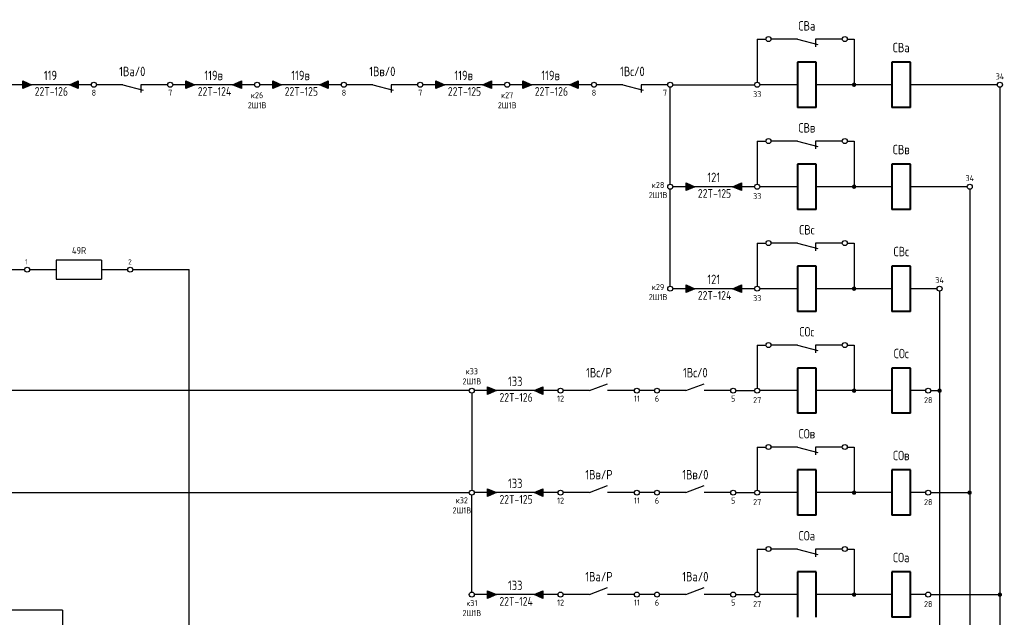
# Model space of a CAD drawing. Header units: millimetres. Extents: x 616 to 6446, y 2590 to 5711.
# Tile 40 of 50: x 6183 to 6444, y 2747 to 2905. Entities that reach past the tile are written whole.
import ezdxf
from ezdxf.enums import TextEntityAlignment as Align

# ---------------------------------------------------------------- set-up
doc = ezdxf.new("R2010")
doc.units = ezdxf.units.MM
doc.styles.add('SIMPLEX', font='GOST.ttf', dxfattribs={"height": 5})

msp = doc.modelspace()

# ---------------------------------------------------------------- hatches: boundary and pattern name
h = msp.add_hatch(color=256)
h.dxf.hatch_style = 1
h.paths.add_polyline_path([(6183.65, 2886.9), (6185.99, 2887.9), (6183.65, 2888.9)])
h = msp.add_hatch(color=256)
h.dxf.hatch_style = 1
h.paths.add_polyline_path([(6198.34, 2888.9), (6195.99, 2887.9), (6198.34, 2886.9)])
h = msp.add_hatch(color=256)
h.dxf.hatch_style = 1
h.paths.add_polyline_path([(6226.87, 2886.9), (6229.22, 2887.9), (6226.87, 2888.9)])
h = msp.add_hatch(color=256)
h.dxf.hatch_style = 1
h.paths.add_polyline_path([(6241.56, 2888.9), (6239.22, 2887.9), (6241.56, 2886.9)])
h = msp.add_hatch(color=256)
h.dxf.hatch_style = 1
h.paths.add_polyline_path([(6249.89, 2886.9), (6252.23, 2887.9), (6249.89, 2888.9)])
h = msp.add_hatch(color=256)
h.dxf.hatch_style = 1
h.paths.add_polyline_path([(6264.57, 2888.9), (6262.23, 2887.9), (6264.57, 2886.9)])
h = msp.add_hatch(color=256)
h.dxf.hatch_style = 1
h.paths.add_polyline_path([(6293.11, 2886.9), (6295.45, 2887.9), (6293.11, 2888.9)])
h = msp.add_hatch(color=256)
h.dxf.hatch_style = 1
h.paths.add_polyline_path([(6307.8, 2888.9), (6305.45, 2887.9), (6307.8, 2886.9)])
h = msp.add_hatch(color=256)
h.dxf.hatch_style = 1
h.paths.add_polyline_path([(6316.12, 2886.9), (6318.47, 2887.9), (6316.12, 2888.9)])
h = msp.add_hatch(color=256)
h.dxf.hatch_style = 1
h.paths.add_polyline_path([(6330.81, 2888.9), (6328.47, 2887.9), (6330.81, 2886.9)])
h = msp.add_hatch(color=256)
h.dxf.hatch_style = 1
h.paths.add_polyline_path([(6359.35, 2859.9), (6361.69, 2860.9), (6359.35, 2861.9)])
h = msp.add_hatch(color=256)
h.dxf.hatch_style = 1
h.paths.add_polyline_path([(6374.03, 2861.9), (6371.69, 2860.9), (6374.03, 2859.9)])
h = msp.add_hatch(color=256)
h.dxf.hatch_style = 1
h.paths.add_polyline_path([(6359.35, 2832.9), (6361.69, 2833.9), (6359.35, 2834.9)])
h = msp.add_hatch(color=256)
h.dxf.hatch_style = 1
h.paths.add_polyline_path([(6374.03, 2834.9), (6371.69, 2833.9), (6374.03, 2832.9)])
h = msp.add_hatch(color=256)
h.dxf.hatch_style = 1
h.paths.add_polyline_path([(6306.77, 2805.9), (6309.11, 2806.9), (6306.77, 2807.9)])
h = msp.add_hatch(color=256)
h.dxf.hatch_style = 1
h.paths.add_polyline_path([(6321.46, 2807.9), (6319.11, 2806.9), (6321.46, 2805.9)])
h = msp.add_hatch(color=256)
h.dxf.hatch_style = 1
h.paths.add_polyline_path([(6306.77, 2778.9), (6309.11, 2779.9), (6306.77, 2780.9)])
h = msp.add_hatch(color=256)
h.dxf.hatch_style = 1
h.paths.add_polyline_path([(6321.46, 2780.9), (6319.11, 2779.9), (6321.46, 2778.9)])
h = msp.add_hatch(color=256)
h.dxf.hatch_style = 1
h.paths.add_polyline_path([(6306.77, 2751.9), (6309.11, 2752.9), (6306.77, 2753.9)])
h = msp.add_hatch(color=256)
h.dxf.hatch_style = 1
h.paths.add_polyline_path([(6321.46, 2753.9), (6319.11, 2752.9), (6321.46, 2751.9)])

# ---------------------------------------------------------------- linework, layer by layer
for p, q in [((6378.2, 2899.98), (6380.53, 2899.98)), ((6378.2, 2899.98), (6378.2, 2888.56)), ((6388.86, 2899.98), (6381.86, 2899.98)), ((6388.86, 2899.98), (6394.23, 2898.53)), ((6400.67, 2899.98), (6393.67, 2899.98)), ((6393.67, 2899.98), (6393.67, 2897.95)), ((6402.07, 2899.98), (6403.86, 2899.98)), ((6403.86, 2899.98), (6403.86, 2887.9)), ((6183.65, 2887.9), (6179.81, 2887.9)), ((6183.65, 2886.9), (6183.65, 2888.9)), ((6183.65, 2888.9), (6185.99, 2887.9)), ((6185.99, 2887.9), (6183.65, 2886.9)), ((6195.99, 2887.9), (6185.99, 2887.9)), ((6195.99, 2887.9), (6198.34, 2888.9)), ((6198.34, 2886.9), (6195.99, 2887.9)), ((6198.34, 2888.9), (6198.34, 2886.9)), ((6201.84, 2887.9), (6198.34, 2887.9)), ((6210.16, 2887.9), (6203.16, 2887.9)), ((6210.16, 2887.9), (6215.53, 2886.44)), ((6221.97, 2887.9), (6214.97, 2887.9)), ((6214.97, 2887.9), (6214.97, 2885.87)), ((6226.87, 2887.9), (6223.37, 2887.9)), ((6226.87, 2886.9), (6226.87, 2888.9)), ((6226.87, 2888.9), (6229.22, 2887.9)), ((6229.22, 2887.9), (6226.87, 2886.9)), ((6239.22, 2887.9), (6229.22, 2887.9)), ((6239.22, 2887.9), (6241.56, 2888.9)), ((6241.56, 2886.9), (6239.22, 2887.9)), ((6241.56, 2888.9), (6241.56, 2886.9)), ((6245.06, 2887.9), (6241.56, 2887.9)), ((6249.89, 2887.9), (6246.39, 2887.9)), ((6249.89, 2886.9), (6249.89, 2888.9)), ((6249.89, 2888.9), (6252.23, 2887.9)), ((6252.23, 2887.9), (6249.89, 2886.9)), ((6262.23, 2887.9), (6252.23, 2887.9)), ((6262.23, 2887.9), (6264.57, 2888.9)), ((6264.57, 2886.9), (6262.23, 2887.9)), ((6264.57, 2888.9), (6264.57, 2886.9)), ((6268.07, 2887.9), (6264.57, 2887.9)), ((6276.4, 2887.9), (6269.4, 2887.9)), ((6276.4, 2887.9), (6281.77, 2886.44)), ((6288.21, 2887.9), (6281.21, 2887.9)), ((6281.21, 2887.9), (6281.21, 2885.87)), ((6293.11, 2887.9), (6289.61, 2887.9)), ((6293.11, 2886.9), (6293.11, 2888.9)), ((6293.11, 2888.9), (6295.45, 2887.9)), ((6295.45, 2887.9), (6293.11, 2886.9)), ((6305.45, 2887.9), (6295.45, 2887.9)), ((6305.45, 2887.9), (6307.8, 2888.9)), ((6307.8, 2886.9), (6305.45, 2887.9)), ((6307.8, 2888.9), (6307.8, 2886.9)), ((6311.3, 2887.9), (6307.8, 2887.9)), ((6316.12, 2887.9), (6312.62, 2887.9)), ((6316.12, 2886.9), (6316.12, 2888.9)), ((6316.12, 2888.9), (6318.47, 2887.9)), ((6318.47, 2887.9), (6316.12, 2886.9)), ((6328.47, 2887.9), (6318.47, 2887.9)), ((6328.47, 2887.9), (6330.81, 2888.9)), ((6330.81, 2886.9), (6328.47, 2887.9)), ((6330.81, 2888.9), (6330.81, 2886.9)), ((6334.31, 2887.9), (6330.81, 2887.9)), ((6342.64, 2887.9), (6335.64, 2887.9)), ((6342.64, 2887.9), (6348, 2886.44)), ((6354.52, 2887.9), (6347.44, 2887.9)), ((6347.44, 2887.9), (6347.44, 2885.87)), ((6355.85, 2887.9), (6377.53, 2887.9)), ((6388.86, 2887.9), (6378.86, 2887.9)), ((6388.86, 2887.9), (6378.86, 2887.9)), ((6403.86, 2887.9), (6393.86, 2887.9)), ((6403.86, 2887.9), (6393.86, 2887.9)), ((6413.86, 2887.9), (6403.86, 2887.9)), ((6413.86, 2887.9), (6403.86, 2887.9)), ((6441.86, 2887.9), (6418.86, 2887.9)), ((6441.86, 2887.9), (6418.86, 2887.9)), ((6355.18, 2861.56), (6355.18, 2887.24)), ((6442.52, 2887.24), (6442.52, 2644.43)), ((6378.2, 2872.98), (6380.53, 2872.98)), ((6378.2, 2872.98), (6378.2, 2861.56)), ((6388.86, 2872.98), (6381.86, 2872.98)), ((6388.86, 2872.98), (6394.23, 2871.53)), ((6400.67, 2872.98), (6393.67, 2872.98)), ((6393.67, 2872.98), (6393.67, 2870.95)), ((6402.07, 2872.98), (6403.86, 2872.98)), ((6403.86, 2872.98), (6403.86, 2860.9)), ((6359.35, 2859.9), (6359.35, 2861.9)), ((6359.35, 2861.9), (6361.69, 2860.9)), ((6371.69, 2860.9), (6374.03, 2861.9)), ((6374.03, 2861.9), (6374.03, 2859.9)), ((6355.18, 2834.56), (6355.18, 2860.24)), ((6359.35, 2860.9), (6355.85, 2860.9)), ((6361.69, 2860.9), (6359.35, 2859.9)), ((6371.69, 2860.9), (6361.69, 2860.9)), ((6374.03, 2859.9), (6371.69, 2860.9)), ((6377.53, 2860.9), (6374.03, 2860.9)), ((6388.86, 2860.9), (6378.86, 2860.9)), ((6388.86, 2860.9), (6378.86, 2860.9)), ((6403.86, 2860.9), (6393.86, 2860.9)), ((6403.86, 2860.9), (6393.86, 2860.9)), ((6413.86, 2860.9), (6403.86, 2860.9)), ((6413.86, 2860.9), (6403.86, 2860.9)), ((6433.86, 2860.9), (6418.86, 2860.9)), ((6433.86, 2860.9), (6418.86, 2860.9)), ((6434.52, 2860.24), (6434.52, 2644.43)), ((6378.2, 2845.98), (6380.53, 2845.98)), ((6378.2, 2845.98), (6378.2, 2834.56)), ((6388.86, 2845.98), (6381.86, 2845.98)), ((6388.86, 2845.98), (6394.23, 2844.53)), ((6400.67, 2845.98), (6393.67, 2845.98)), ((6393.67, 2845.98), (6393.67, 2843.95)), ((6402.07, 2845.98), (6403.86, 2845.98)), ((6403.86, 2845.98), (6403.86, 2833.9)), ((6192.47, 2841.44), (6192.47, 2836.44)), ((6204.47, 2841.44), (6192.47, 2841.44)), ((6204.47, 2841.44), (6204.47, 2836.44)), ((6179.14, 2838.94), (6184.14, 2838.94)), ((6185.47, 2838.94), (6192.47, 2838.94)), ((6204.47, 2838.94), (6211.47, 2838.94)), ((6212.8, 2838.94), (6227.76, 2838.94)), ((6227.76, 2741.54), (6227.76, 2838.94)), ((6192.47, 2836.44), (6204.47, 2836.44)), ((6359.35, 2833.9), (6355.85, 2833.9)), ((6359.35, 2832.9), (6359.35, 2834.9)), ((6359.35, 2834.9), (6361.69, 2833.9)), ((6361.69, 2833.9), (6359.35, 2832.9)), ((6371.69, 2833.9), (6361.69, 2833.9)), ((6371.69, 2833.9), (6374.03, 2834.9)), ((6374.03, 2832.9), (6371.69, 2833.9)), ((6374.03, 2834.9), (6374.03, 2832.9)), ((6377.53, 2833.9), (6374.03, 2833.9)), ((6388.86, 2833.9), (6378.86, 2833.9)), ((6388.86, 2833.9), (6378.86, 2833.9)), ((6403.86, 2833.9), (6393.86, 2833.9)), ((6403.86, 2833.9), (6393.86, 2833.9)), ((6413.86, 2833.9), (6403.86, 2833.9)), ((6413.86, 2833.9), (6403.86, 2833.9)), ((6425.86, 2833.9), (6418.86, 2833.9)), ((6425.86, 2833.9), (6418.86, 2833.9)), ((6426.52, 2833.24), (6426.52, 2644.43)), ((6378.2, 2818.98), (6380.53, 2818.98)), ((6378.2, 2818.98), (6378.2, 2807.56)), ((6388.86, 2818.98), (6381.86, 2818.98)), ((6388.86, 2818.98), (6394.23, 2817.53)), ((6400.67, 2818.98), (6393.67, 2818.98)), ((6393.67, 2818.98), (6393.67, 2816.95)), ((6402.07, 2818.98), (6403.86, 2818.98)), ((6403.86, 2818.98), (6403.86, 2806.9)), ((6301.94, 2806.9), (6173.48, 2806.9)), ((6306.77, 2806.9), (6303.27, 2806.9)), ((6306.77, 2805.9), (6306.77, 2807.9)), ((6306.77, 2807.9), (6309.11, 2806.9)), ((6309.11, 2806.9), (6306.77, 2805.9)), ((6319.11, 2806.9), (6309.11, 2806.9)), ((6319.11, 2806.9), (6321.46, 2807.9)), ((6321.46, 2805.9), (6319.11, 2806.9)), ((6321.46, 2807.9), (6321.46, 2805.9)), ((6325.46, 2806.9), (6321.46, 2806.9)), ((6333.78, 2806.9), (6326.78, 2806.9)), ((6333.78, 2806.9), (6338.59, 2808.75)), ((6345.67, 2806.9), (6338.59, 2806.9)), ((6350.99, 2806.9), (6346.99, 2806.9)), ((6359.32, 2806.9), (6352.32, 2806.9)), ((6359.32, 2806.9), (6364.13, 2808.75)), ((6371.21, 2806.9), (6364.13, 2806.9)), ((6372.53, 2806.9), (6377.53, 2806.9)), ((6388.86, 2806.9), (6378.86, 2806.9)), ((6388.86, 2806.9), (6378.86, 2806.9)), ((6403.86, 2806.9), (6393.86, 2806.9)), ((6403.86, 2806.9), (6393.86, 2806.9)), ((6413.86, 2806.9), (6403.86, 2806.9)), ((6413.86, 2806.9), (6403.86, 2806.9)), ((6422.86, 2806.9), (6418.86, 2806.9)), ((6422.86, 2806.9), (6418.86, 2806.9)), ((6424.19, 2806.9), (6426.52, 2806.9)), ((6302.61, 2806.24), (6302.61, 2780.56)), ((6378.2, 2791.98), (6380.53, 2791.98)), ((6378.2, 2791.98), (6378.2, 2780.56)), ((6388.86, 2791.98), (6381.86, 2791.98)), ((6388.86, 2791.98), (6394.23, 2790.53)), ((6400.67, 2791.98), (6393.67, 2791.98)), ((6393.67, 2791.98), (6393.67, 2789.95)), ((6402.07, 2791.98), (6403.86, 2791.98)), ((6403.86, 2791.98), (6403.86, 2779.9)), ((6306.77, 2778.9), (6306.77, 2780.9)), ((6306.77, 2780.9), (6309.11, 2779.9)), ((6319.11, 2779.9), (6321.46, 2780.9)), ((6321.46, 2780.9), (6321.46, 2778.9)), ((6333.78, 2779.9), (6338.59, 2781.75)), ((6359.32, 2779.9), (6364.13, 2781.75)), ((6120.4, 2779.9), (6301.94, 2779.9)), ((6302.61, 2753.56), (6302.61, 2779.24)), ((6306.77, 2779.9), (6303.27, 2779.9)), ((6309.11, 2779.9), (6306.77, 2778.9)), ((6319.11, 2779.9), (6309.11, 2779.9)), ((6321.46, 2778.9), (6319.11, 2779.9)), ((6325.46, 2779.9), (6321.46, 2779.9)), ((6333.78, 2779.9), (6326.78, 2779.9)), ((6345.67, 2779.9), (6338.59, 2779.9)), ((6350.99, 2779.9), (6346.99, 2779.9)), ((6359.32, 2779.9), (6352.32, 2779.9)), ((6371.21, 2779.9), (6364.13, 2779.9)), ((6372.53, 2779.9), (6377.53, 2779.9)), ((6388.86, 2779.9), (6378.86, 2779.9)), ((6388.86, 2779.9), (6378.86, 2779.9)), ((6403.86, 2779.9), (6393.86, 2779.9)), ((6403.86, 2779.9), (6393.86, 2779.9)), ((6413.86, 2779.9), (6403.86, 2779.9)), ((6413.86, 2779.9), (6403.86, 2779.9)), ((6422.86, 2779.9), (6418.86, 2779.9)), ((6422.86, 2779.9), (6418.86, 2779.9)), ((6424.19, 2779.9), (6434.52, 2779.9)), ((6378.2, 2764.98), (6380.53, 2764.98)), ((6378.2, 2764.98), (6378.2, 2753.56)), ((6388.86, 2764.98), (6381.86, 2764.98)), ((6388.86, 2764.98), (6394.23, 2763.53)), ((6400.67, 2764.98), (6393.67, 2764.98)), ((6393.67, 2764.98), (6393.67, 2762.95)), ((6402.07, 2764.98), (6403.86, 2764.98)), ((6403.86, 2764.98), (6403.86, 2752.9)), ((6333.78, 2752.9), (6338.59, 2754.75)), ((6359.32, 2752.9), (6364.13, 2754.75)), ((6306.77, 2752.9), (6303.27, 2752.9)), ((6306.77, 2751.9), (6306.77, 2753.9)), ((6306.77, 2753.9), (6309.11, 2752.9)), ((6309.11, 2752.9), (6306.77, 2751.9)), ((6319.11, 2752.9), (6309.11, 2752.9)), ((6319.11, 2752.9), (6321.46, 2753.9)), ((6321.46, 2751.9), (6319.11, 2752.9)), ((6321.46, 2753.9), (6321.46, 2751.9)), ((6325.46, 2752.9), (6321.46, 2752.9)), ((6333.78, 2752.9), (6326.78, 2752.9)), ((6345.67, 2752.9), (6338.59, 2752.9)), ((6350.99, 2752.9), (6346.99, 2752.9)), ((6359.32, 2752.9), (6352.32, 2752.9)), ((6371.21, 2752.9), (6364.13, 2752.9)), ((6372.53, 2752.9), (6377.53, 2752.9)), ((6388.86, 2752.9), (6378.86, 2752.9)), ((6388.86, 2752.9), (6378.86, 2752.9)), ((6403.86, 2752.9), (6393.86, 2752.9)), ((6403.86, 2752.9), (6393.86, 2752.9)), ((6413.86, 2752.9), (6403.86, 2752.9)), ((6413.86, 2752.9), (6403.86, 2752.9)), ((6422.86, 2752.9), (6418.86, 2752.9)), ((6422.86, 2752.9), (6418.86, 2752.9)), ((6424.19, 2752.9), (6442.52, 2752.9)), ((6194.16, 2748.83), (5981.14, 2748.83)), ((6194.16, 2748.83), (6194.16, 2663.79))]:
    msp.add_line(p, q)
at = {"lineweight": 40}
for p, q in [((6393.86, 2893.9), (6388.86, 2893.9)), ((6388.86, 2893.9), (6388.86, 2881.9)), ((6393.86, 2881.9), (6393.86, 2893.9)), ((6418.86, 2893.9), (6413.86, 2893.9)), ((6413.86, 2893.9), (6413.86, 2881.9)), ((6418.86, 2881.9), (6418.86, 2893.9)), ((6393.86, 2881.9), (6388.86, 2881.9)), ((6418.86, 2881.9), (6413.86, 2881.9)), ((6393.86, 2866.9), (6388.86, 2866.9)), ((6388.86, 2866.9), (6388.86, 2854.9)), ((6393.86, 2854.9), (6393.86, 2866.9)), ((6418.86, 2866.9), (6413.86, 2866.9)), ((6413.86, 2866.9), (6413.86, 2854.9)), ((6418.86, 2854.9), (6418.86, 2866.9)), ((6393.86, 2854.9), (6388.86, 2854.9)), ((6418.86, 2854.9), (6413.86, 2854.9)), ((6393.86, 2839.9), (6388.86, 2839.9)), ((6388.86, 2839.9), (6388.86, 2827.9)), ((6393.86, 2827.9), (6393.86, 2839.9)), ((6418.86, 2839.9), (6413.86, 2839.9)), ((6413.86, 2839.9), (6413.86, 2827.9)), ((6418.86, 2827.9), (6418.86, 2839.9)), ((6393.86, 2827.9), (6388.86, 2827.9)), ((6418.86, 2827.9), (6413.86, 2827.9)), ((6393.86, 2812.9), (6388.86, 2812.9)), ((6388.86, 2812.9), (6388.86, 2800.9)), ((6393.86, 2800.9), (6393.86, 2812.9)), ((6418.86, 2812.9), (6413.86, 2812.9)), ((6413.86, 2812.9), (6413.86, 2800.9)), ((6418.86, 2800.9), (6418.86, 2812.9)), ((6393.86, 2800.9), (6388.86, 2800.9)), ((6418.86, 2800.9), (6413.86, 2800.9)), ((6393.86, 2785.9), (6388.86, 2785.9)), ((6388.86, 2785.9), (6388.86, 2773.9)), ((6393.86, 2773.9), (6393.86, 2785.9)), ((6418.86, 2785.9), (6413.86, 2785.9)), ((6413.86, 2785.9), (6413.86, 2773.9)), ((6418.86, 2773.9), (6418.86, 2785.9)), ((6393.86, 2773.9), (6388.86, 2773.9)), ((6418.86, 2773.9), (6413.86, 2773.9)), ((6393.86, 2758.9), (6388.86, 2758.9)), ((6388.86, 2758.9), (6388.86, 2746.9)), ((6393.86, 2746.9), (6393.86, 2758.9)), ((6418.86, 2758.9), (6413.86, 2758.9)), ((6413.86, 2758.9), (6413.86, 2746.9)), ((6418.86, 2746.9), (6418.86, 2758.9)), ((6418.86, 2746.9), (6413.86, 2746.9))]:
    msp.add_line(p, q, dxfattribs=at)
at = {"const_width": 0.461}
for points in [[(6403.52, 2887.9, 1), (6404.21, 2887.9, 1)], [(6403.52, 2860.9, 1), (6404.21, 2860.9, 1)], [(6403.52, 2833.9, 1), (6404.21, 2833.9, 1)], [(6403.52, 2806.9, 1), (6404.21, 2806.9, 1)], [(6426.18, 2806.89, 1), (6426.87, 2806.89, 1)], [(6403.52, 2779.9, 1), (6404.21, 2779.9, 1)], [(6434.14, 2779.9, 1), (6434.83, 2779.9, 1)], [(6403.52, 2752.9, 1), (6404.21, 2752.9, 1)], [(6442.15, 2752.88, 1), (6442.84, 2752.88, 1)]]:
    msp.add_lwpolyline(points, format="xyb", close=True, dxfattribs=at)
for centre in [(6381.2, 2899.98), (6401.41, 2899.98), (6202.5, 2887.9), (6222.71, 2887.9), (6245.72, 2887.9), (6268.74, 2887.9), (6288.95, 2887.9), (6311.96, 2887.9), (6334.97, 2887.9), (6355.18, 2887.9), (6378.2, 2887.9), (6442.52, 2887.9), (6381.2, 2872.98), (6401.41, 2872.98), (6355.18, 2860.9), (6378.2, 2860.9), (6434.52, 2860.9), (6381.2, 2845.98), (6401.41, 2845.98), (6184.81, 2838.94), (6212.13, 2838.94), (6355.18, 2833.9), (6378.2, 2833.9), (6426.52, 2833.9), (6381.2, 2818.98), (6401.41, 2818.98), (6302.61, 2806.9), (6326.12, 2806.9), (6346.33, 2806.9), (6351.66, 2806.9), (6371.87, 2806.9), (6378.2, 2806.9), (6423.52, 2806.9), (6381.2, 2791.98), (6401.41, 2791.98), (6302.61, 2779.9), (6326.12, 2779.9), (6346.33, 2779.9), (6351.66, 2779.9), (6371.87, 2779.9), (6378.2, 2779.9), (6423.52, 2779.9), (6381.2, 2764.98), (6401.41, 2764.98), (6302.61, 2752.9), (6326.12, 2752.9), (6346.33, 2752.9), (6351.66, 2752.9), (6371.87, 2752.9), (6378.2, 2752.9), (6423.52, 2752.9)]:
    msp.add_circle(centre, 0.663)

# ---------------------------------------------------------------- texts
at = {"color": 4, "style": 'SIMPLEX'}
for s, p in [('22T-126', (6191.22, 2884.97)), ('22T-124', (6234.44, 2884.97)), ('22T-125', (6257.45, 2884.97)), ('22T-125', (6300.68, 2884.97)), ('22T-126', (6323.69, 2884.97)), ('22T-125', (6366.91, 2857.97)), ('22T-124', (6366.91, 2830.97)), ('22T-126', (6314.34, 2803.97)), ('22T-125', (6314.34, 2776.97)), ('22T-124', (6314.34, 2749.97))]:
    msp.add_text(s, height=2.304, dxfattribs=at).set_placement(p, align=Align.CENTER)
at = {"style": 'SIMPLEX'}
for s, p in [('1', (6184.24, 2840.31)), ('2', (6211.57, 2840.31))]:
    msp.add_text(s, height=1.38, dxfattribs=at).set_placement(p)
at = {"lineweight": 50, "char_height": 2.5, "attachment_point": 5, "style": 'SIMPLEX'}
for s, insert, width in [('СВа', (6391.36, 2903.49), 5), ('СВа', (6416.36, 2897.73), 5), ('1Ва/0', (6212.66, 2891.41), 5), ('1Вв/0', (6278.9, 2891.41), 5), ('1Вс/0', (6345.14, 2891.41), 5), ('119', (6190.99, 2890.35), 10), ('119в', (6234.22, 2890.35), 10), ('119в', (6257.23, 2890.35), 10), ('119в', (6300.45, 2890.35), 10), ('119в', (6323.47, 2890.35), 10), ('СВв', (6391.36, 2876.49), 5), ('СВв', (6416.36, 2870.73), 5), ('121', (6366.69, 2863.35), 10), ('СВс', (6391.36, 2849.49), 5), ('СВс', (6416.36, 2843.73), 5), ('121', (6366.69, 2836.35), 10), ('СОс', (6391.36, 2822.49), 5), ('СОс', (6416.36, 2816.73), 5), ('1Вс/Р', (6336.28, 2811.66), 5), ('1Вс/0', (6361.82, 2811.66), 5), ('133', (6314.11, 2809.35), 10), ('СОв', (6391.36, 2795.49), 5), ('СОв', (6416.36, 2789.73), 5), ('1Вв/Р', (6336.28, 2784.66), 5), ('1Вв/0', (6361.82, 2784.66), 5), ('133', (6314.11, 2782.35), 10), ('СОа', (6391.36, 2768.49), 5), ('СОа', (6416.36, 2762.73), 5), ('133', (6314.11, 2755.35), 10), ('1Ва/Р', (6336.28, 2757.66), 5), ('1Ва/0', (6361.82, 2757.66), 5)]:
    msp.add_mtext(s, dxfattribs=dict(at, insert=insert, width=width))
at = {"color": 7, "char_height": 1.6, "attachment_point": 5, "style": 'SIMPLEX'}
for s, insert, width in [('34', (6442.52, 2890.1), 2.2967), ('8', (6202.5, 2885.79), 2.2967), ('7', (6222.71, 2885.81), 2.2967), ('к26\\P2Ш1В', (6245.72, 2883.79), 3.9858), ('8', (6268.74, 2885.79), 2.2967), ('7', (6288.95, 2885.81), 2.2967), ('к27\\P2Ш1В', (6311.96, 2883.79), 3.9858), ('8', (6334.97, 2885.79), 2.2967), ('7', (6353.79, 2885.81), 2.2967), ('33', (6378.2, 2885.4), 2.2967), ('34', (6434.52, 2863.16), 2.2967), ('к28\\P2Ш1В', (6351.95, 2860.01), 3.9858), ('33', (6378.2, 2858.4), 2.2967), ('к29\\P2Ш1В', (6351.95, 2833.01), 3.9858), ('34', (6426.52, 2836.18), 2.2967), ('33', (6378.2, 2831.4), 2.2967), ('к33\\P2Ш1В', (6302.61, 2810.69), 3.9858), ('12', (6326.12, 2804.79), 2.2967), ('11', (6346.34, 2804.81), 2.2967), ('6', (6351.66, 2804.79), 2.2967), ('5', (6371.87, 2804.81), 2.2967), ('27', (6378.2, 2804.4), 2.2967), ('28', (6423.52, 2804.4), 2.2967), ('к32\\P2Ш1В', (6299.96, 2776.54), 3.9858), ('12', (6326.12, 2777.79), 2.2967), ('11', (6346.34, 2777.81), 2.2967), ('6', (6351.66, 2777.79), 2.2967), ('5', (6371.87, 2777.81), 2.2967), ('27', (6378.2, 2777.4), 2.2967), ('28', (6423.52, 2777.4), 2.2967), ('12', (6326.12, 2750.79), 2.2967), ('11', (6346.34, 2750.81), 2.2967), ('6', (6351.66, 2750.79), 2.2967), ('5', (6371.87, 2750.81), 2.2967), ('к31\\P2Ш1В', (6302.61, 2749.34), 3.9858), ('27', (6378.2, 2750.4), 2.2967), ('28', (6423.52, 2750.4), 2.2967)]:
    msp.add_mtext(s, dxfattribs=dict(at, insert=insert, width=width))
at = {"insert": (6198.56, 2843.99), "char_height": 1.843, "width": 5.6997, "attachment_point": 5, "style": 'SIMPLEX'}
msp.add_mtext('49R', dxfattribs=at)

doc.saveas('drawing.dxf')
